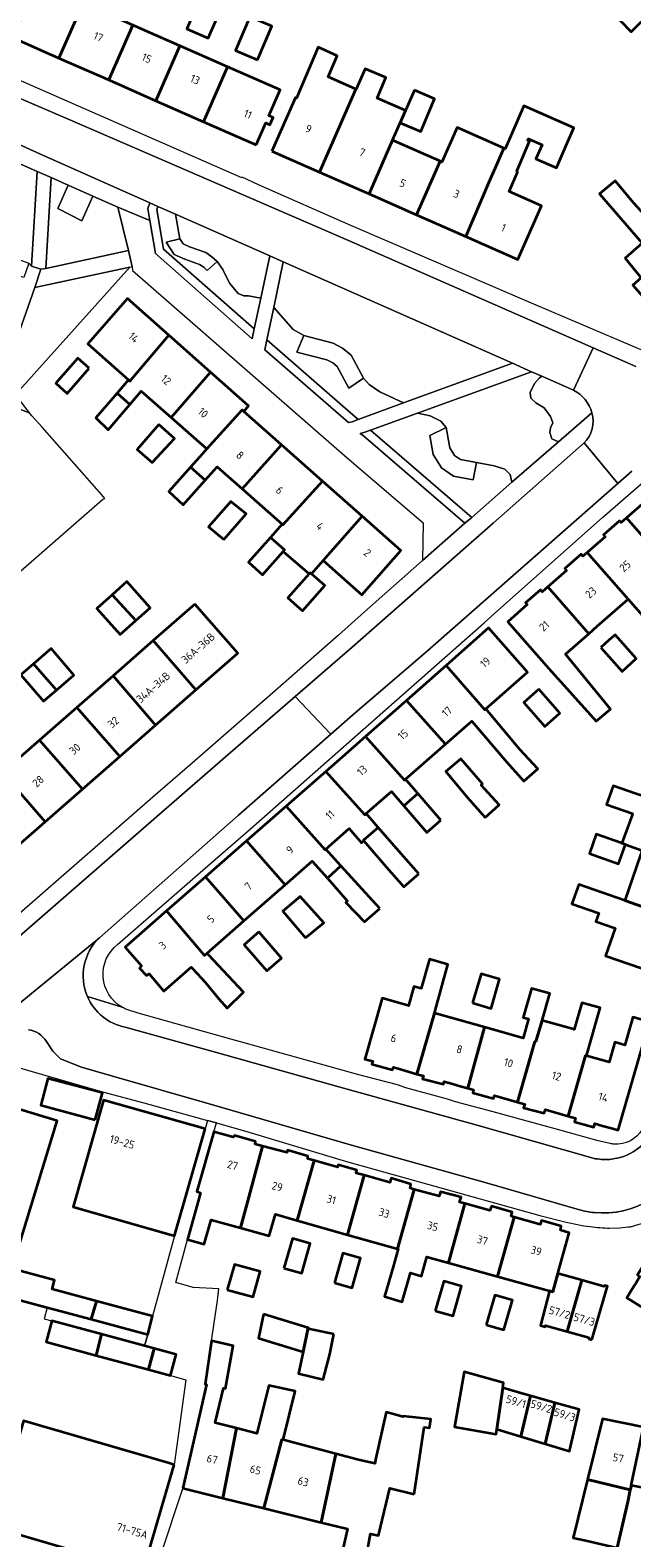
# Model space of a CAD drawing. Extents: x 151587 to 155483, y 462503 to 464608.
# Tile 159 of 236: x 154161 to 154229, y 463044 to 463215. Entities that reach past the tile are written whole.
import ezdxf
from ezdxf.enums import TextEntityAlignment as Align

# ---------------------------------------------------------------- set-up
doc = ezdxf.new("R2010")
doc.units = 0
doc.header["$LTSCALE"] = 0.5
for name, color, linetype, lineweight in [('B-RO-GR-BEPLANTING_CULTUUR_BODEMBEDEKKER-GV', 251, 'CONTINUOUS', 18), ('B-RO-GR-BEPLANTING_CULTUUR_HEESTERS-GV', 251, 'CONTINUOUS', 18), ('B-RO-GR-GROENVOORZIENING-GV', 251, 'CONTINUOUS', 18), ('B-RO-GR-HAAG-GV', 251, 'CONTINUOUS', 13), ('B-RO-OG-BEBOUWING-GV', 6, 'CONTINUOUS', 35), ('B-RO-OG-BEBOUWING-T18', 1, 'CONTINUOUS', 18), ('B-RO-OG-TERREIN_CULTUURSCHEIDING-GV', 251, 'CONTINUOUS', 18), ('B-RO-OG-TERREIN_ONBEGROEID-GV', 251, 'CONTINUOUS', 18), ('B-RO-VH-VERHARDING_ASFALT-GV', 251, 'CONTINUOUS', 18), ('B-RO-VH-VERHARDING_BETONSTRAATSTEEN-GV', 251, 'CONTINUOUS', 18), ('B-RO-VH-VERHARDING_STRAATBAKSTEEN-GV', 251, 'CONTINUOUS', 18), ('B-RO-VH-VERHARDING_TEGEL-GV', 251, 'CONTINUOUS', 18)]:
    doc.layers.add(name, color=color, linetype=linetype, lineweight=lineweight)
doc.styles.add('NLCS-ISO-M200-T18', font='NLCS-ISO.ttf', dxfattribs={"height": 0.36})

msp = doc.modelspace()

# ---------------------------------------------------------------- linework, layer by layer
at = {"layer": 'B-RO-GR-BEPLANTING_CULTUUR_BODEMBEDEKKER-GV', "flags": 128}
for points in [[(154161.44, 463198.65), (154159, 463199.76), (154158.993, 463199.74), (154155.508, 463190.054), (154160.52, 463188.26), (154160.81, 463187.92)], [(154167.764, 463195.867), (154166.536, 463193.077), (154163.809, 463194.457), (154164.972, 463197.106), (154163.05, 463197.96), (154162.45, 463187.64), (154171.82, 463189.7), (154170.595, 463194.61)], [(154157.18, 463174.17), (154158.831, 463173.566), (154159.084, 463173.474), (154171.959, 463187.782), (154161.17, 463185.48)]]:
    msp.add_lwpolyline(points, close=True, dxfattribs=at)
at = {"layer": 'B-RO-GR-BEPLANTING_CULTUUR_HEESTERS-GV', "flags": 128}
msp.add_lwpolyline([(154152.269, 463146.958), (154152.377, 463147.052), (154168.85, 463161.419), (154169.145, 463161.544), (154168.79, 463161.949), (154162.034, 463169.654), (154160.845, 463170.913), (154160.47, 463171.31), (154156.67, 463172.72), (154149, 463150.82), (154152.083, 463147.38), (154151.972, 463147.283)], close=True, dxfattribs=at)
at = {"layer": 'B-RO-GR-GROENVOORZIENING-GV', "flags": 128}
for points in [[(154174.229, 463193.087), (154174.872, 463189.343), (154185.849, 463179.662), (154186.087, 463180.785), (154175.798, 463189.86), (154175.025, 463194.358), (154175.161, 463194.687), (154174.246, 463195.091), (154173.991, 463194.473)], [(154197.897, 463170.523), (154187.536, 463179.536), (154187.303, 463178.413), (154196.792, 463170.159), (154197.186, 463170.264)], [(154199.276, 463169.292), (154198.531, 463169.021), (154198.124, 463168.913), (154198.473, 463168.663), (154210.006, 463158.748), (154210.769, 463159.411)]]:
    msp.add_lwpolyline(points, close=True, dxfattribs=at)
at = {"layer": 'B-RO-GR-HAAG-GV', "flags": 128}
for points in [[(154174.229, 463193.087), (154174.872, 463189.343), (154185.849, 463179.662), (154186.087, 463180.785), (154175.798, 463189.86), (154175.025, 463194.358), (154175.161, 463194.687), (154174.246, 463195.091), (154173.991, 463194.473)], [(154197.897, 463170.523), (154187.536, 463179.536), (154187.303, 463178.413), (154196.792, 463170.159), (154197.186, 463170.264)], [(154199.276, 463169.292), (154198.531, 463169.021), (154198.124, 463168.913), (154198.473, 463168.663), (154210.006, 463158.748), (154210.769, 463159.411)]]:
    msp.add_lwpolyline(points, close=True, dxfattribs=at)
at = {"layer": 'B-RO-OG-BEBOUWING-GV', "flags": 128}
for points in [[(154161.423, 463220.063), (154158.642, 463213.855), (154163.912, 463211.536), (154166.673, 463217.752)], [(154166.673, 463217.752), (154163.912, 463211.536), (154169.566, 463209.047), (154172.304, 463215.273)], [(154180.065, 463218.637), (154178.425, 463214.85), (154180.872, 463213.79), (154182.512, 463217.578)], [(154228.457, 463219.076), (154226.402, 463217.022), (154228.888, 463214.508), (154230.889, 463216.494)], [(154186.462, 463211.341), (154188.084, 463215.133), (154185.601, 463216.195), (154183.979, 463212.403)], [(154172.304, 463215.273), (154169.566, 463209.047), (154174.919, 463206.691), (154177.628, 463212.93), (154174.285, 463214.401)], [(154174.919, 463206.691), (154180.327, 463204.31), (154183.07, 463210.535), (154177.628, 463212.93)], [(154188.089, 463200.963), (154193.505, 463198.58), (154197.615, 463208.003), (154194.487, 463209.405), (154195.51, 463211.773), (154193.358, 463212.766), (154190.883, 463206.996), (154190.766, 463207.048)], [(154186.298, 463201.682), (154187.397, 463204.18), (154187.873, 463203.969), (154188.228, 463204.771), (154187.751, 463204.983), (154189.038, 463207.908), (154183.07, 463210.535), (154180.327, 463204.31)], [(154193.505, 463198.58), (154199.119, 463196.111), (154201.781, 463202.206), (154202.64, 463204.173), (154203.261, 463205.595), (154200.049, 463206.965), (154201.043, 463209.326), (154198.691, 463210.299), (154197.664, 463207.981), (154197.615, 463208.003)], [(154204.264, 463207.891), (154203.261, 463205.595), (154202.64, 463204.173), (154204.984, 463203.184), (154206.561, 463206.921)], [(154212.711, 463197.392), (154210.092, 463191.283), (154216.011, 463188.679), (154218.688, 463194.763), (154215.025, 463196.374), (154215.965, 463198.566), (154215.887, 463198.692), (154217.336, 463202.106), (154217.103, 463202.219), (154217.212, 463202.381), (154218.77, 463201.696), (154218.067, 463200.096), (154220.389, 463199.075), (154221.087, 463200.678), (154222.358, 463203.595), (154216.683, 463206.094), (154215.374, 463203.062), (154214.584, 463201.232), (154214.402, 463201.312), (154213.687, 463199.654)], [(154201.781, 463202.206), (154199.119, 463196.111), (154204.517, 463193.736), (154207.183, 463199.824), (154207.112, 463199.855), (154201.933, 463202.135)], [(154204.517, 463193.736), (154210.092, 463191.283), (154212.711, 463197.392), (154213.687, 463199.654), (154214.402, 463201.312), (154209.109, 463203.632), (154207.398, 463199.73), (154207.183, 463199.824)], [(154232.516, 463191.41), (154229.158, 463195.066), (154227.051, 463197.585), (154225.279, 463196.105), (154230.109, 463190.51), (154228.18, 463188.806), (154230.013, 463186.602), (154229.055, 463185.763), (154233.612, 463180.559), (154238.344, 463184.703), (154233.691, 463189.823), (154233.78, 463189.901)], [(154171.966, 463174.879), (154176.387, 463180.08), (154171.694, 463184.242), (154167.195, 463179.083), (154171.832, 463174.997)], [(154176.387, 463180.08), (154171.966, 463174.879), (154171.832, 463174.997), (154170.529, 463173.503), (154171.961, 463172.205), (154173.27, 463173.729), (154176.067, 463171.265), (154176.674, 463170.73), (154181.135, 463175.87)], [(154167.337, 463176.354), (154166.054, 463177.471), (154163.574, 463174.626), (154164.842, 463173.479)], [(154184.894, 463171.439), (154185.446, 463172.047), (154181.135, 463175.87), (154176.674, 463170.73), (154179.83, 463167.949), (154180.703, 463167.18), (154184.716, 463171.597)], [(154171.961, 463172.205), (154170.529, 463173.503), (154168.102, 463170.72), (154169.506, 463169.347)], [(154184.723, 463162.634), (154189.177, 463167.643), (154184.894, 463171.439), (154184.716, 463171.597), (154180.703, 463167.18), (154180.209, 463166.633), (154178.837, 463165.114), (154180.517, 463163.622), (154181.878, 463165.154)], [(154175.264, 463169.936), (154172.784, 463167.127), (154174.491, 463165.62), (154177.043, 463168.366)], [(154189.177, 463167.643), (154184.723, 463162.634), (154189.249, 463158.625), (154189.343, 463158.542), (154193.841, 463163.508)], [(154180.517, 463163.622), (154178.837, 463165.114), (154176.386, 463162.335), (154178.035, 463160.828)], [(154198.325, 463159.534), (154193.841, 463163.508), (154189.343, 463158.542), (154189.249, 463158.625), (154187.929, 463157.134), (154189.529, 463155.71), (154189.383, 463155.547), (154192.311, 463152.993), (154192.429, 463153.127), (154192.572, 463153), (154193.898, 463154.506)], [(154232.996, 463154.035), (154236.939, 463149.684), (154238.526, 463151.11), (154235.943, 463154.198), (154235.253, 463153.621), (154234.099, 463155.001), (154237.757, 463158.207), (154233.071, 463163.554), (154232.176, 463162.77), (154232.007, 463162.963), (154230.232, 463161.408), (154230.426, 463161.186), (154228.335, 463159.353)], [(154182.626, 463156.893), (154185.154, 463159.811), (154183.421, 463161.189), (154180.897, 463158.337)], [(154193.898, 463154.506), (154198.302, 463150.605), (154202.729, 463155.63), (154198.325, 463159.534)], [(154223.891, 463155.434), (154228.538, 463150.129), (154232.323, 463145.797), (154233.945, 463147.295), (154231.88, 463149.683), (154232.771, 463150.453), (154231.106, 463152.379), (154232.996, 463154.035), (154228.335, 463159.353), (154227.73, 463158.823), (154227.559, 463159.019), (154225.743, 463157.427), (154225.927, 463157.217)], [(154189.383, 463155.547), (154189.529, 463155.71), (154187.929, 463157.134), (154185.425, 463154.318), (154187.025, 463152.895)], [(154228.538, 463150.129), (154223.891, 463155.434), (154223.388, 463154.993), (154223.187, 463155.223), (154221.346, 463153.61), (154221.538, 463153.392), (154219.406, 463151.524), (154224.064, 463146.208), (154225.029, 463147.054)], [(154192.572, 463153), (154192.429, 463153.127), (154192.311, 463152.993), (154189.917, 463150.285), (154191.579, 463148.817), (154194.091, 463151.661)], [(154172.637, 463147.704), (154174.267, 463149.155), (154171.637, 463152.111), (154169.959, 463150.618)], [(154224.064, 463146.208), (154219.406, 463151.524), (154218.776, 463150.972), (154218.582, 463151.193), (154216.893, 463149.713), (154217.079, 463149.502), (154214.87, 463147.566), (154219.537, 463142.241), (154224.89, 463136.284), (154226.533, 463137.627), (154221.425, 463143.896)], [(154172.637, 463147.704), (154169.959, 463150.618), (154168.222, 463149.072), (154170.852, 463146.116)], [(154179.337, 463149.56), (154174.616, 463145.428), (154179.469, 463139.827), (154184.218, 463143.984)], [(154212.361, 463137.672), (154217.111, 463141.848), (154212.696, 463146.869), (154207.858, 463142.594), (154212.255, 463137.579)], [(154225.431, 463144.657), (154227.835, 463141.928), (154229.456, 463143.373), (154227.069, 463146.094), (154226.392, 463145.5)], [(154161.046, 463142.798), (154163.642, 463139.808), (154165.621, 463141.518), (154163.032, 463144.514)], [(154174.616, 463145.428), (154170.062, 463141.441), (154174.897, 463135.826), (154179.469, 463139.827)], [(154161.046, 463142.798), (154159.584, 463141.534), (154162.174, 463138.538), (154163.642, 463139.808)], [(154203.356, 463138.617), (154207.796, 463133.666), (154210.521, 463136.054), (154210.778, 463136.27), (154214.751, 463131.629), (154216.673, 463129.481), (154218.266, 463130.87), (154216.22, 463133.047), (154212.361, 463137.672), (154212.255, 463137.579), (154207.858, 463142.594)], [(154170.062, 463141.441), (154165.948, 463137.84), (154170.841, 463132.276), (154174.897, 463135.826)], [(154218.388, 463139.909), (154216.671, 463138.4), (154219.064, 463135.678), (154220.78, 463137.187)], [(154161.721, 463134.14), (154159.551, 463132.241), (154157.604, 463134.516), (154157.223, 463134.187), (154154.536, 463137.203), (154152.83, 463135.683), (154157.507, 463130.452), (154162.372, 463124.863), (154166.606, 463128.569)], [(154166.606, 463128.569), (154170.841, 463132.276), (154165.948, 463137.84), (154161.721, 463134.14)], [(154207.796, 463133.666), (154203.356, 463138.617), (154198.724, 463134.524), (154203.128, 463129.576), (154203.252, 463129.684)], [(154152.83, 463135.683), (154151.121, 463134.161), (154153.807, 463131.145), (154154.105, 463131.41), (154156.166, 463129.278), (154153.284, 463126.756), (154158.115, 463121.137), (154162.372, 463124.863), (154157.507, 463130.452)], [(154198.724, 463134.524), (154196.087, 463132.195), (154194.221, 463130.564), (154198.647, 463125.651), (154198.806, 463125.79), (154201.654, 463128.285), (154203.05, 463126.677), (154204.655, 463128.07), (154203.252, 463129.684), (154203.128, 463129.576)], [(154212.294, 463125.342), (154213.897, 463126.772), (154211.847, 463129.036), (154212.006, 463129.175), (154209.547, 463131.987), (154207.849, 463130.585), (154210.269, 463127.656)], [(154189.716, 463126.627), (154194.134, 463121.697), (154194.204, 463121.759), (154196.862, 463124.087), (154198.272, 463122.478), (154198.526, 463122.701), (154198.474, 463122.761), (154200.163, 463124.232), (154198.806, 463125.79), (154198.647, 463125.651), (154194.221, 463130.564)], [(154236.627, 463118.735), (154236.838, 463119.344), (154237.074, 463119.262), (154237.876, 463121.574), (154237.645, 463121.654), (154238.047, 463122.814), (154238.346, 463123.677), (154238.607, 463124.431), (154231.897, 463126.746), (154232.038, 463127.152), (154229.333, 463128.059), (154226.813, 463128.938), (154226.076, 463126.824), (154229.038, 463125.79), (154228.979, 463125.626), (154227.822, 463122.42), (154228.24, 463122.269), (154230.11, 463121.594), (154229.941, 463121.106)], [(154207.282, 463125.048), (154204.655, 463128.07), (154203.05, 463126.677), (154205.676, 463123.654)], [(154189.716, 463126.627), (154185.204, 463122.684), (154189.595, 463117.72), (154192.666, 463120.411), (154194.412, 463118.477), (154195.93, 463119.848), (154194.204, 463121.759), (154194.134, 463121.697)], [(154204.785, 463118.971), (154202.781, 463121.226), (154200.163, 463124.232), (154198.474, 463122.761), (154198.526, 463122.701), (154201.071, 463119.737), (154203.084, 463117.478)], [(154227.822, 463122.42), (154224.896, 463123.441), (154224.13, 463121.245), (154227.452, 463120.086), (154228.24, 463122.269)], [(154185.204, 463122.684), (154180.558, 463118.623), (154184.911, 463113.616), (154189.595, 463117.72)], [(154236.099, 463117.214), (154236.38, 463118.023), (154236.627, 463118.735), (154229.941, 463121.106), (154228.15, 463115.944), (154234.821, 463113.587), (154235.039, 463113.512), (154235.921, 463116.055), (154235.721, 463116.124)], [(154184.911, 463113.616), (154180.558, 463118.623), (154176.113, 463114.738), (154180.444, 463109.698), (154180.73, 463109.953)], [(154200.326, 463115.01), (154195.93, 463119.848), (154194.412, 463118.477), (154196.686, 463115.854), (154196.501, 463115.693), (154198.604, 463113.526)], [(154234.394, 463112.356), (154234.821, 463113.587), (154228.15, 463115.944), (154222.914, 463117.76), (154222.148, 463115.565), (154225.185, 463114.505), (154224.854, 463113.551), (154227.055, 463112.788), (154225.969, 463109.655), (154232.676, 463107.328), (154233.015, 463108.306), (154233.185, 463108.247), (154233.933, 463110.403), (154233.74, 463110.47), (154234.067, 463111.414)], [(154191.922, 463111.687), (154193.977, 463113.376), (154191.301, 463116.377), (154189.328, 463114.701)], [(154180.73, 463109.953), (154180.444, 463109.698), (154176.113, 463114.738), (154171.419, 463110.635), (154173.281, 463108.533), (154173.079, 463108.261), (154173.872, 463107.415), (154174.165, 463107.601), (154175.816, 463105.643), (154178.938, 463108.378), (154179.13, 463108.159), (154180.508, 463106.645), (154182.075, 463104.78), (154183.021, 463103.726), (154184.859, 463105.51), (154180.887, 463109.78)], [(154186.615, 463112.355), (154184.941, 463110.913), (154187.515, 463107.93), (154189.189, 463109.373)], [(154204.553, 463096.235), (154206.545, 463103.157), (154208.045, 463108.67), (154205.986, 463109.257), (154205.04, 463105.937), (154204.194, 463106.176), (154203.579, 463103.993), (154203.395, 463104.045), (154200.597, 463104.834), (154198.643, 463097.935), (154199.532, 463097.679), (154199.439, 463097.345), (154201.784, 463096.702), (154201.878, 463097.004), (154202.809, 463096.737)], [(154210.877, 463104.301), (154212.969, 463103.692), (154213.912, 463106.998), (154211.834, 463107.59)], [(154210.33, 463094.634), (154210.981, 463094.455), (154210.892, 463094.098), (154213.245, 463093.448), (154213.363, 463093.805), (154214.269, 463093.547), (154215.221, 463093.276), (154215.984, 463093.059), (154217.941, 463099.945), (154218.053, 463099.913), (154218.757, 463102.33), (154219.641, 463105.365), (154217.564, 463105.957), (154216.606, 463102.668), (154217.235, 463102.485), (154216.623, 463100.316), (154212.234, 463101.553)], [(154206.545, 463103.157), (154204.553, 463096.235), (154205.293, 463096.022), (154205.205, 463095.694), (154207.557, 463095.074), (154207.646, 463095.372), (154208.464, 463095.147), (154209.473, 463094.87), (154210.33, 463094.634), (154212.234, 463101.553)], [(154220.693, 463091.763), (154221.703, 463091.472), (154223.676, 463098.328), (154223.802, 463098.292), (154225.354, 463103.736), (154223.276, 463104.329), (154222.421, 463101.296), (154222.333, 463101.321), (154218.757, 463102.33), (154218.053, 463099.913), (154217.941, 463099.945), (154215.984, 463093.059), (154216.787, 463092.83), (154216.669, 463092.413), (154218.992, 463091.792), (154219.14, 463092.209), (154219.919, 463091.985)], [(154225.624, 463090.366), (154226.786, 463090.042), (154227.388, 463089.874), (154230.937, 463102.145), (154229.045, 463102.684), (154228.155, 463099.527), (154227.012, 463099.849), (154226.369, 463097.569), (154223.802, 463098.292), (154223.676, 463098.328), (154221.703, 463091.472), (154222.535, 463091.233), (154222.446, 463090.817), (154224.62, 463090.225), (154224.738, 463090.613)], [(154168.029, 463091.028), (154168.851, 463094.088), (154162.671, 463095.747), (154161.85, 463092.687)], [(154180.507, 463090.008), (154168.993, 463093.289), (154165.539, 463081.17), (154177.053, 463077.888)], [(154187.013, 463088.066), (154186.2, 463088.284), (154186.223, 463088.582), (154183.857, 463089.273), (154183.683, 463089.061), (154181.497, 463089.668), (154179.563, 463082.899), (154180.005, 463082.772), (154178.497, 463077.467), (154180.422, 463076.928), (154181.196, 463079.693), (154184.533, 463078.8), (154185.197, 463081.282)], [(154192.886, 463086.422), (154192.159, 463086.63), (154192.183, 463086.898), (154189.846, 463087.591), (154189.793, 463087.322), (154187.013, 463088.066), (154185.197, 463081.282), (154184.533, 463078.8), (154187.796, 463077.864), (154188.505, 463080.334), (154190.946, 463079.633)], [(154192.886, 463086.422), (154190.946, 463079.633), (154196.681, 463077.988), (154198.574, 463084.745), (154197.666, 463084.999), (154197.724, 463085.325), (154195.627, 463085.933), (154195.544, 463085.663)], [(154204.237, 463083.152), (154203.77, 463083.281), (154203.858, 463083.728), (154201.625, 463084.408), (154201.477, 463083.931), (154198.574, 463084.745), (154196.681, 463077.988), (154202.367, 463076.404)], [(154208.133, 463074.802), (154209.997, 463081.549), (154209.398, 463081.714), (154209.575, 463082.25), (154207.223, 463082.871), (154207.075, 463082.365), (154204.237, 463083.152), (154202.367, 463076.404), (154202.429, 463076.387), (154201.841, 463074.339), (154200.875, 463070.975), (154202.896, 463070.404), (154203.819, 463073.672), (154205.08, 463073.316), (154205.691, 463075.481)], [(154209.997, 463081.549), (154208.133, 463074.802), (154213.71, 463073.252), (154215.58, 463079.993), (154215.234, 463080.089), (154215.352, 463080.565), (154213, 463081.245), (154212.822, 463080.768)], [(154220.544, 463073.611), (154221.845, 463078.226), (154220.833, 463078.522), (154220.921, 463078.968), (154218.688, 463079.619), (154218.54, 463079.172), (154215.58, 463079.993), (154213.71, 463073.252), (154219.596, 463071.615), (154219.988, 463071.537)], [(154189.454, 463074.204), (154191.475, 463073.633), (154192.426, 463077.002), (154190.42, 463077.568)], [(154195.189, 463072.559), (154197.21, 463071.988), (154198.161, 463075.357), (154196.155, 463075.923)], [(154231.543, 463076.028), (154231.066, 463075.258), (154230.807, 463075.419), (154229.578, 463073.436), (154229.867, 463073.256), (154229.349, 463072.419), (154229.338, 463072.402), (154228.844, 463071.604), (154228.833, 463071.587), (154228.374, 463070.847), (154234.343, 463067.145), (154235.257, 463068.62), (154237.543, 463072.307)], [(154163.46, 463069.509), (154167.573, 463068.403), (154168.198, 463070.469), (154163.158, 463071.825), (154163.428, 463072.828), (154157.075, 463074.537), (154156.244, 463071.45), (154162.598, 463069.742)], [(154182.998, 463071.734), (154185.953, 463070.936), (154186.758, 463073.84), (154183.846, 463074.616)], [(154206.641, 463069.373), (154208.662, 463068.802), (154209.613, 463072.171), (154207.607, 463072.737)], [(154220.544, 463073.611), (154219.988, 463071.537), (154219.596, 463071.615), (154218.591, 463067.684), (154219.127, 463067.566), (154219.157, 463067.685), (154221.614, 463067.005), (154223.261, 463072.844)], [(154224.398, 463066.058), (154226.172, 463072.163), (154225.845, 463072.252), (154225.785, 463072.132), (154223.261, 463072.844), (154221.614, 463067.005), (154224.07, 463066.326), (154224.07, 463066.177)], [(154167.573, 463068.403), (154173.993, 463066.677), (154174.553, 463068.76), (154168.198, 463070.469)], [(154212.413, 463067.768), (154214.434, 463067.197), (154215.385, 463070.566), (154213.379, 463071.132)], [(154187.143, 463068.973), (154186.587, 463066.256), (154191.648, 463064.719), (154192.214, 463067.437)], [(154168.139, 463064.302), (154168.769, 463066.699), (154163.116, 463068.236), (154163.114, 463068.23), (154162.467, 463065.838)], [(154195.13, 463066.701), (154192.254, 463067.325), (154192.235, 463067.431), (154192.214, 463067.437), (154191.648, 463064.719), (154191.123, 463062.251), (154193.92, 463061.573), (154194.658, 463064.436)], [(154174.079, 463062.694), (154174.713, 463065.089), (154173.643, 463065.379), (154170.987, 463066.098), (154168.769, 463066.699), (154168.139, 463064.302)], [(154177.987, 463049.234), (154182.525, 463048.111), (154184.061, 463056.031), (154181.663, 463056.636), (154182.587, 463060.585), (154182.808, 463060.535), (154183.707, 463065.399), (154181.244, 463065.942), (154180.53, 463061.05), (154180.673, 463061.018)], [(154174.713, 463065.089), (154174.079, 463062.694), (154176.576, 463062.018), (154177.224, 463064.409)], [(154213.635, 463055.944), (154214.289, 463060.622), (154214.385, 463061.203), (154209.933, 463062.43), (154208.827, 463056.185), (154213.546, 463055.37)], [(154187.187, 463046.959), (154189.234, 463054.75), (154189.356, 463054.718), (154190.74, 463060.232), (154187.743, 463060.89), (154186.395, 463055.442), (154184.061, 463056.031), (154182.525, 463048.111)], [(154214.289, 463060.622), (154213.635, 463055.944), (154216.365, 463055.116), (154217.454, 463059.724), (154216.358, 463060.035)], [(154216.365, 463055.116), (154219.117, 463054.281), (154220.223, 463058.937), (154217.454, 463059.724)], [(154220.223, 463058.937), (154219.117, 463054.281), (154221.869, 463053.446), (154222.981, 463058.153)], [(154176.986, 463051.904), (154176.437, 463052.064), (154159.903, 463056.888), (154156.392, 463044.856), (154173.475, 463039.871)], [(154204.246, 463048.567), (154205.379, 463056.144), (154205.985, 463056.081), (154206.149, 463057.081), (154203.011, 463057.393), (154203, 463057.332), (154201.066, 463057.848), (154199.903, 463052.632), (154199.761, 463052.028), (154197.906, 463052.466), (154195.363, 463053.136), (154193.701, 463045.349), (154196.661, 463044.617), (154195.983, 463041.625), (154193.205, 463042.07), (154192.471, 463037.619), (154197.91, 463036.579), (154199.279, 463044.069), (154200.197, 463043.853), (154201.467, 463049.234)], [(154223.913, 463050.218), (154228.776, 463049.064), (154228.916, 463049.529), (154228.876, 463049.537), (154230.28, 463056.159), (154225.606, 463057.102)], [(154195.363, 463053.136), (154189.356, 463054.718), (154189.234, 463054.75), (154187.187, 463046.959), (154193.701, 463045.349)], [(154223.716, 463043.284), (154227.294, 463042.471), (154228.481, 463047.673), (154228.776, 463049.064), (154223.913, 463050.218), (154222.288, 463043.609)], [(154227.294, 463042.471), (154232.509, 463041.285), (154232.103, 463039.258), (154232.363, 463039.187), (154231.67, 463036.677), (154232.796, 463036.345), (154228.861, 463022.496), (154233.262, 463021.218), (154236.102, 463031.051), (154236.045, 463031.067), (154237.157, 463036.203), (154237.969, 463041.014), (154232.834, 463042.42), (154234.267, 463048.474), (154228.916, 463049.529), (154228.776, 463049.064), (154228.481, 463047.673)]]:
    msp.add_lwpolyline(points, close=True, dxfattribs=at)
msp.add_lwpolyline([(154158.998, 463075.449), (154163.701, 463090.932), (154158.99, 463092.363)], dxfattribs=at)
at = {"layer": 'B-RO-OG-TERREIN_CULTUURSCHEIDING-GV', "flags": 128}
for points in [[(154186.087, 463180.785), (154186.83, 463184.285), (154185.434, 463184.534), (154184.895, 463184.55), (154184.273, 463184.817), (154183.837, 463185.32), (154183.328, 463185.96), (154182.993, 463186.585), (154182.525, 463187.535), (154181.869, 463188.449), (154180.747, 463187.438), (154180.35, 463187.789), (154179.893, 463188.111), (154178.201, 463188.715), (154176.985, 463189.252), (154176.091, 463190.645), (154177.627, 463191.028), (154177.149, 463193.808), (154175.161, 463194.687), (154175.025, 463194.358), (154175.798, 463189.86)], [(154177.627, 463191.028), (154178.003, 463190.442), (154178.753, 463190.111), (154180.591, 463189.455), (154181.277, 463188.971), (154181.869, 463188.449), (154182.525, 463187.535), (154182.993, 463186.585), (154183.328, 463185.96), (154183.837, 463185.32), (154184.273, 463184.817), (154184.895, 463184.55), (154185.434, 463184.534), (154186.83, 463184.285), (154187.848, 463189.08), (154177.149, 463193.808)], [(154177.627, 463191.028), (154176.091, 463190.645), (154176.985, 463189.252), (154178.201, 463188.715), (154179.893, 463188.111), (154180.35, 463187.789), (154180.747, 463187.438), (154181.869, 463188.449), (154181.277, 463188.971), (154180.591, 463189.455), (154178.753, 463190.111), (154178.003, 463190.442)], [(154191.699, 463180.027), (154195.047, 463179.162), (154196.097, 463178.626), (154197.079, 463177.816), (154198.491, 463175.213), (154199.124, 463174.496), (154200.353, 463173.656), (154203.046, 463172.402), (154215.391, 463176.907), (154189.375, 463188.405), (154188.298, 463183.209), (154190.525, 463180.733)], [(154187.536, 463179.536), (154197.897, 463170.523), (154203.046, 463172.402), (154200.353, 463173.656), (154199.124, 463174.496), (154198.491, 463175.213), (154196.841, 463174.06), (154195.507, 463176.52), (154194.99, 463176.946), (154194.334, 463177.281), (154190.915, 463178.164), (154191.699, 463180.027), (154190.525, 463180.733), (154188.298, 463183.209)], [(154198.491, 463175.213), (154197.079, 463177.816), (154196.097, 463178.626), (154195.047, 463179.162), (154191.699, 463180.027), (154190.915, 463178.164), (154194.334, 463177.281), (154194.99, 463176.946), (154195.507, 463176.52), (154196.841, 463174.06)], [(154204.635, 463171.239), (154206.067, 463170.917), (154207.253, 463170.313), (154207.886, 463169.596), (154208.292, 463167.293), (154208.836, 463166.433), (154209.499, 463165.968), (154211.317, 463165.628), (154213.333, 463165.25), (154214.546, 463164.873), (154215.156, 463164.262), (154215.344, 463163.389), (154220.627, 463167.981), (154219.866, 463168.304), (154219.65, 463169.033), (154219.722, 463169.58), (154219.974, 463170.153), (154219.722, 463170.856), (154219.001, 463171.819), (154218.065, 463172.391), (154217.488, 463172.938), (154217.416, 463173.589), (154217.884, 463174.603), (154218.461, 463175.254), (154218.715, 463175.438), (154217.577, 463175.941)], [(154211.317, 463165.628), (154210.925, 463163.666), (154208.707, 463164.081), (154207.36, 463165.026), (154206.39, 463166.559), (154206.012, 463168.706), (154207.886, 463169.596), (154207.253, 463170.313), (154206.067, 463170.917), (154204.635, 463171.239), (154199.276, 463169.292), (154210.769, 463159.411), (154215.344, 463163.389), (154215.156, 463164.262), (154214.546, 463164.873), (154213.333, 463165.25)], [(154207.886, 463169.596), (154206.012, 463168.706), (154206.39, 463166.559), (154207.36, 463165.026), (154208.707, 463164.081), (154210.925, 463163.666), (154211.317, 463165.628), (154209.499, 463165.968), (154208.836, 463166.433), (154208.292, 463167.293)]]:
    msp.add_lwpolyline(points, close=True, dxfattribs=at)
msp.add_lwpolyline([(154222.309, 463173.826), (154218.715, 463175.438), (154218.461, 463175.254), (154217.884, 463174.603), (154217.416, 463173.589), (154217.488, 463172.938), (154218.065, 463172.391), (154219.001, 463171.819), (154219.722, 463170.856), (154219.974, 463170.153), (154219.722, 463169.58), (154219.65, 463169.033), (154219.866, 463168.304), (154220.627, 463167.981), (154224.409, 463171.269)], dxfattribs=at)
at = {"layer": 'B-RO-OG-TERREIN_CULTUURSCHEIDING-GV'}
msp.add_lwpolyline([(154224.409, 463171.269, 0.2239357), (154222.309, 463173.826)], format="xyb", dxfattribs=at)
at = {"layer": 'B-RO-OG-TERREIN_ONBEGROEID-GV', "flags": 128}
msp.add_lwpolyline([(154164.972, 463197.106), (154163.809, 463194.457), (154166.536, 463193.077), (154167.764, 463195.867)], close=True, dxfattribs=at)
at = {"layer": 'B-RO-VH-VERHARDING_ASFALT-GV', "flags": 128}
msp.add_lwpolyline([(154132.784, 463153.289), (154146.39, 463148.47), (154148.02, 463147.91), (154149, 463150.82), (154156.67, 463172.72), (154157.18, 463174.17), (154161.17, 463185.48), (154161.88, 463187.56), (154160.81, 463187.92), (154160.52, 463188.26), (154159.933, 463186.616), (154158.55, 463187.11), (154155.14, 463177.58), (154154.76, 463177.69)], dxfattribs=at)
at = {"layer": 'B-RO-VH-VERHARDING_BETONSTRAATSTEEN-GV', "flags": 128}
msp.add_lwpolyline([(154173.038, 463034.244), (154177.982, 463049.219), (154177.987, 463049.234), (154180.673, 463061.018), (154180.53, 463061.05), (154181.244, 463065.942), (154181.918, 463070.555), (154182.087, 463071.875), (154179.158, 463071.999), (154177.171, 463072.572), (154178.497, 463077.467), (154180.005, 463082.772), (154179.563, 463082.899), (154181.497, 463089.668), (154181.786, 463090.681), (154180.779, 463090.958), (154180.507, 463090.008), (154177.053, 463077.888), (154174.553, 463068.76), (154173.993, 463066.677), (154173.643, 463065.379), (154174.713, 463065.089), (154177.224, 463064.409), (154176.576, 463062.018), (154178.313, 463061.548), (154178.31, 463061.525), (154176.986, 463051.904), (154173.475, 463039.871)], dxfattribs=at)
at = {"layer": 'B-RO-VH-VERHARDING_STRAATBAKSTEEN-GV', "flags": 128}
for points in [[(154224.56, 463178.652), (154196.786, 463190.835), (154165.144, 463204.514), (154148.919, 463211.476), (154143.486, 463213.528), (154139.497, 463214.898), (154116.113, 463221.726), (154114.746, 463216.856), (154122.171, 463214.802), (154137.294, 463210.314), (154141.554, 463209.09), (154144.693, 463208.055), (154147.065, 463207.19), (154149.565, 463206.173), (154161.845, 463200.638), (154174.246, 463195.091), (154175.161, 463194.687), (154177.149, 463193.808), (154187.848, 463189.08), (154189.375, 463188.405), (154215.391, 463176.907), (154217.577, 463175.941), (154218.715, 463175.438), (154222.309, 463173.826)], [(154227.348, 463163.259), (154223.535, 463167.859), (154213.22, 463158.733), (154197.216, 463144.672), (154190.733, 463139.065), (154194.795, 463134.806), (154197.55, 463137.217), (154205.445, 463144.005)]]:
    msp.add_lwpolyline(points, close=True, dxfattribs=at)
for points in [[(154229.395, 463176.531), (154224.56, 463178.652), (154222.309, 463173.826)], [(154223.535, 463167.859), (154227.348, 463163.259), (154228.95, 463164.667)], [(154152.84, 463098.865), (154168.51, 463111.702), (154179.8, 463121.655), (154184.302, 463125.623), (154194.795, 463134.806), (154190.733, 463139.065), (154183.108, 463132.471), (154175.867, 463126.18), (154147.922, 463101.9)], [(154168.51, 463111.702), (154152.84, 463098.865)], [(154224.571, 463086.678), (154211.224, 463090.479), (154196.625, 463094.503), (154181.803, 463098.692), (154171.443, 463101.54)], [(154162.49, 463099.931), (154163.229, 463098.817), (154164.11, 463097.973), (154166.483, 463097.014), (154169.874, 463096.044), (154180.979, 463092.87), (154197.146, 463088.17), (154212.313, 463083.915), (154223.003, 463080.828)]]:
    msp.add_lwpolyline(points, dxfattribs=at)
at = {"layer": 'B-RO-VH-VERHARDING_STRAATBAKSTEEN-GV'}
for points in [[(154222.309, 463173.826, -0.2239357), (154224.409, 463171.269)], [(154224.409, 463171.269, -0.2755945), (154223.535, 463167.859)], [(154167.149, 463105.039, -0.3126079), (154168.51, 463111.702)], [(154171.443, 463101.54, -0.2460086), (154167.149, 463105.039)], [(154160.466, 463101.255, -0.2293564), (154162.49, 463099.931)], [(154231.524, 463090.033, -0.2640224), (154226.433, 463086.553)], [(154226.433, 463086.553, -0.0746749), (154224.571, 463086.678)], [(154224.683, 463080.517, 0.3333525), (154235.103, 463086.832)], [(154223.003, 463080.828, 0.0423532), (154224.683, 463080.517)]]:
    msp.add_lwpolyline(points, format="xyb", dxfattribs=at)
at = {"layer": 'B-RO-VH-VERHARDING_TEGEL-GV', "flags": 128}
for points in [[(154184.725, 463198.012), (154184.698, 463197.949), (154159.34, 463209.047), (154152.193, 463212.132), (154152.186, 463212.135), (154147.585, 463213.479), (154147.726, 463213.904), (154146.492, 463214.313), (154115.79, 463223.67), (154114.185, 463226.404), (154113.13, 463222.634), (154113.196, 463222.59), (154114.994, 463222.057), (154116.113, 463221.726), (154139.497, 463214.898), (154143.486, 463213.528), (154148.919, 463211.476), (154165.144, 463204.514), (154196.786, 463190.835), (154224.56, 463178.652), (154229.395, 463176.531)], [(154159, 463199.76), (154161.44, 463198.65), (154163.05, 463197.96), (154164.972, 463197.106), (154167.764, 463195.867), (154170.595, 463194.61), (154174.229, 463193.087), (154173.991, 463194.473), (154174.246, 463195.091), (154161.845, 463200.638), (154149.565, 463206.173)], [(154233.614, 463176.893), (154229.298, 463178.726), (154217.547, 463183.714), (154197.035, 463192.534), (154186.554, 463197.137), (154184.725, 463198.012)], [(154224.409, 463171.269), (154220.627, 463167.981), (154215.344, 463163.389)], [(154147.922, 463101.9), (154175.867, 463126.18), (154183.108, 463132.471), (154190.733, 463139.065), (154197.216, 463144.672), (154213.22, 463158.733), (154223.535, 463167.859)], [(154228.95, 463164.667), (154227.348, 463163.259), (154205.445, 463144.005), (154197.55, 463137.217), (154194.795, 463134.806), (154184.302, 463125.623), (154179.8, 463121.655), (154168.51, 463111.702)], [(154170.579, 463110.944), (154181.122, 463120.132), (154185.645, 463124.075), (154212.184, 463147.452), (154213.751, 463148.842), (154225.625, 463159.386), (154231.969, 463164.92)], [(154215.344, 463163.389), (154210.769, 463159.411), (154210.006, 463158.748), (154205.203, 463154.528), (154198.596, 463148.696), (154195.665, 463146.023), (154189.71, 463140.824), (154188.189, 463139.496), (154179.042, 463131.526), (154174.591, 463127.648), (154147.489, 463104.034), (154146.415, 463103.025), (154145.513, 463102.071)], [(154226.43, 463078.744), (154227.58, 463078.798), (154228.524, 463078.884), (154228.811, 463078.91), (154231.407, 463079.688), (154233.545, 463081.359), (154234.714, 463082.768), (154235.598, 463084.372), (154237.731, 463089.986), (154250.938, 463127.471), (154259.585, 463152.013), (154259.167, 463152.19), (154256.087, 463149.59)], [(154171.108, 463103.81), (154167.149, 463105.039)], [(154167.149, 463105.039), (154171.108, 463103.81)], [(154219.4, 463090.228), (154214.722, 463091.515), (154213.769, 463091.809), (154208.942, 463093.096), (154208.018, 463093.389), (154203.31, 463094.677), (154202.356, 463095), (154197.976, 463096.141), (154185.199, 463099.71), (154183.417, 463100.208), (154172.923, 463103.14), (154171.636, 463103.556)], [(154171.443, 463101.54), (154181.803, 463098.692), (154196.625, 463094.503), (154211.224, 463090.479), (154224.571, 463086.678)], [(154223.003, 463080.828), (154212.313, 463083.915), (154197.146, 463088.17), (154180.979, 463092.87), (154169.874, 463096.044), (154166.483, 463097.014), (154164.11, 463097.973), (154163.229, 463098.817), (154162.49, 463099.931)], [(154152.84, 463098.865), (154158.66, 463097.177), (154168.878, 463094.199), (154173.572, 463092.957), (154180.779, 463090.958)], [(154180.779, 463090.958), (154181.786, 463090.681), (154185.371, 463089.688), (154196.572, 463086.318), (154218.511, 463080.193), (154221.342, 463079.466)], [(154226.487, 463088.352), (154226.342, 463088.386), (154225.121, 463088.648), (154220.264, 463090.024), (154219.4, 463090.228)]]:
    msp.add_lwpolyline(points, dxfattribs=at)
for points in [[(154163.05, 463197.96), (154161.44, 463198.65), (154160.81, 463187.92), (154161.88, 463187.56), (154162.45, 463187.64)], [(154210.006, 463158.748), (154198.473, 463168.663), (154198.124, 463168.913), (154198.531, 463169.021), (154199.276, 463169.292), (154204.635, 463171.239), (154217.577, 463175.941), (154215.391, 463176.907), (154203.046, 463172.402), (154197.897, 463170.523), (154197.186, 463170.264), (154196.792, 463170.159), (154187.303, 463178.413), (154187.536, 463179.536), (154188.298, 463183.209), (154189.375, 463188.405), (154187.848, 463189.08), (154186.83, 463184.285), (154186.087, 463180.785), (154185.849, 463179.662), (154174.872, 463189.343), (154174.229, 463193.087), (154170.595, 463194.61), (154171.82, 463189.7), (154172.23, 463187.84), (154172.264, 463187.436), (154196.64, 463166.155), (154205.274, 463158.785), (154205.203, 463154.528)], [(154171.959, 463187.782), (154172.23, 463187.84), (154171.82, 463189.7), (154162.45, 463187.64), (154161.88, 463187.56), (154161.17, 463185.48)], [(154158.831, 463173.566), (154157.18, 463174.17), (154156.67, 463172.72), (154160.47, 463171.31), (154160.845, 463170.913), (154160.303, 463171.627), (154158.984, 463173.365)], [(154168.769, 463066.699), (154170.987, 463066.098), (154173.643, 463065.379), (154173.993, 463066.677), (154167.573, 463068.403), (154163.46, 463069.509), (154162.598, 463069.742), (154162.255, 463068.47), (154163.116, 463068.236)]]:
    msp.add_lwpolyline(points, close=True, dxfattribs=at)
at = {"layer": 'B-RO-VH-VERHARDING_TEGEL-GV'}
for points in [[(154223.535, 463167.859, 0.2755945), (154224.409, 463171.269)], [(154168.51, 463111.702, 0.3126079), (154167.149, 463105.039)], [(154171.108, 463103.81, -0.5339175), (154170.579, 463110.944)], [(154167.149, 463105.039, 0.2460086), (154171.443, 463101.54)], [(154171.636, 463103.556, -0.0318945), (154171.108, 463103.81)], [(154162.49, 463099.931, 0.2293564), (154160.466, 463101.255)], [(154226.433, 463086.553, 0.2640224), (154231.524, 463090.033)], [(154230.142, 463089.976, -0.2919547), (154226.927, 463088.285)], [(154226.927, 463088.285, -0.0339948), (154226.487, 463088.352)], [(154224.571, 463086.678, 0.0746749), (154226.433, 463086.553)], [(154235.103, 463086.832, -0.3333525), (154224.683, 463080.517)], [(154224.683, 463080.517, -0.0423532), (154223.003, 463080.828)], [(154221.342, 463079.466, 0.0316254), (154224.224, 463078.921)], [(154224.224, 463078.921, 0.0240163), (154226.43, 463078.744)]]:
    msp.add_lwpolyline(points, format="xyb", dxfattribs=at)

# ---------------------------------------------------------------- texts
at = {"layer": 'B-RO-OG-BEBOUWING-T18', "style": 'NLCS-ISO-M200-T18'}
for s, rotation, p in [('17', 336.2, (154168.393, 463213.934)), ('15', 336.2, (154173.886, 463211.516)), ('13', 336.2, (154179.379, 463209.098)), ('11', 336.2, (154185.366, 463205.154)), ('9', 336.2, (154192.256, 463203.5)), ('7', 336.2, (154198.344, 463200.822)), ('5', 336.2, (154202.941, 463197.321)), ('3', 336.2, (154209.051, 463196.111)), ('1', 336.2, (154214.388, 463192.284)), ('14', 318.6, (154172.411, 463179.818)), ('12', 318.4, (154176.08, 463175.006)), ('10', 318.4, (154180.284, 463171.279)), ('8', 318.4, (154184.482, 463166.459)), ('6', 318.4, (154188.967, 463162.484)), ('4', 318.4, (154193.558, 463158.414)), ('2', 318.5, (154198.933, 463155.39)), ('25', 41.2, (154228.187, 463153.879)), ('23', 41.2, (154224.294, 463150.875)), ('21', 41.2, (154218.999, 463147.089)), ('36A-36B', 41.2, (154179.719, 463144.579)), ('19', 41.3, (154212.317, 463142.959)), ('34A-34B', 41.2, (154174.628, 463140.122)), ('17', 41.5, (154207.972, 463137.357)), ('32', 41.2, (154170.091, 463136.151)), ('15', 41.2, (154202.977, 463134.762)), ('30', 41.2, (154165.727, 463133.116)), ('13', 41.2, (154198.326, 463130.688)), ('28', 41.2, (154161.556, 463129.464)), ('11', 41.1, (154194.684, 463125.657)), ('9', 41.1, (154190.138, 463121.684)), ('7', 41.1, (154185.414, 463117.555)), ('5', 41.1, (154181.155, 463113.833)), ('3', 41.2, (154175.683, 463110.845)), ('6', 344.3, (154201.92, 463100.305)), ('8', 344.6, (154209.381, 463099.043)), ('10', 344.1, (154214.958, 463097.51)), ('12', 344, (154220.404, 463096.008)), ('14', 344.3, (154225.701, 463093.601)), ('19-25', 344.1, (154171.098, 463088.53)), ('27', 344, (154183.628, 463085.894)), ('29', 345, (154188.71, 463083.471)), ('31', 343.8, (154194.842, 463081.996)), ('33', 343.1, (154200.84, 463080.466)), ('35', 345.2, (154206.34, 463078.967)), ('37', 343.9, (154211.992, 463077.373)), ('39', 344.4, (154218.098, 463076.183)), ('57/2', 344.5, (154220.747, 463069.169)), ('57/3', 344.2, (154223.555, 463068.375)), ('59/1', 343.1, (154215.811, 463059.068)), ('59/2', 343.1, (154218.677, 463058.51)), ('59/3', 343.1, (154221.339, 463057.57)), ('57', 348.6, (154227.407, 463052.658)), ('67', 346.1, (154181.318, 463052.53)), ('65', 346.1, (154186.225, 463051.317)), ('63', 346.1, (154191.645, 463049.978)), ('71-75A', 343.7, (154172.252, 463044.395))]:
    msp.add_text(s, height=0.9, rotation=rotation, dxfattribs=at).set_placement(p, align=Align.MIDDLE)

doc.saveas('drawing.dxf')
